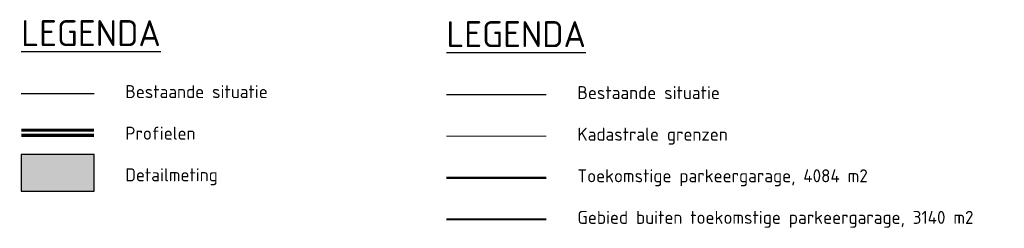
# Model space of a CAD drawing. Header units: metres. Extents: x 127892 to 128219, y 464603 to 464727.
# Tile 2 of 2: x 128124 to 128219, y 464685 to 464705. Entities that reach past the tile are written whole.
import ezdxf

# ---------------------------------------------------------------- set-up
doc = ezdxf.new("R2010")
doc.units = ezdxf.units.M
doc.layers.add('- Constructie', color=6, linetype='CONTINUOUS')
for name, color, linetype, lineweight in [('B-WE-KG-GRENS_PERCEEL-G', 150, 'KG-PERCEEL', 18), ('X-XX-AL-T25-500', 7, 'CONTINUOUS', 25), ('X-XX-AL-T50-500', 130, 'CONTINUOUS', 50), ('X-XX-AL-TEKENBLAD-S', 7, 'CONTINUOUS', 25)]:
    doc.layers.add(name, color=color, linetype=linetype, lineweight=lineweight)
doc.styles.add('NLCS-ISO-M500-T25', font='NLCS-ISO.ttf', dxfattribs={"height": 1.25})
doc.styles.add('NLCS-ISO-M500-T50', font='NLCS-ISO.ttf', dxfattribs={"height": 2.5})
doc.styles.get("Standard").update_dxf_attribs({"font": 'NLCS-ISO.ttf'})
doc.linetypes.add('KG-PERCEEL', pattern='A,5.5,-2,["P",Standard,S=1.8,R=0,X=-0.5,Y=-0.9],-2,5.5,-2,[5,NLCS.SHX,S=0.75,R=0,X=0,Y=0],-2', length=19)

msp = doc.modelspace()

# ---------------------------------------------------------------- hatches: boundary and pattern name
at = {"layer": 'X-XX-AL-TEKENBLAD-S', "true_color": 0xfefe01, "transparency": 33554534}
h = msp.add_hatch(color=2, dxfattribs=at)
h.dxf.hatch_style = 1
h.paths.add_polyline_path([(128124.198, 464688.72), (128131.198, 464688.72), (128131.198, 464692.22), (128124.198, 464692.22)])

# ---------------------------------------------------------------- linework, layer by layer
at = {"layer": '- Constructie', "color": 2, "transparency": 33554687, "const_width": 0.2}
msp.add_lwpolyline([(128165.08, 464689.988), (128174.675, 464689.988)], dxfattribs=at)
at = {"layer": '- Constructie', "color": 1, "transparency": 33554687, "const_width": 0.2, "flags": 128}
msp.add_lwpolyline([(128165.08, 464685.988), (128174.675, 464685.988)], dxfattribs=at)
at = {"layer": 'B-WE-KG-GRENS_PERCEEL-G', "transparency": 33554687, "flags": 128}
msp.add_lwpolyline([(128165.08, 464693.988), (128174.675, 464693.988)], dxfattribs=at)
at = {"layer": 'X-XX-AL-T25-500', "color": 253, "lineweight": -3, "transparency": 33554687}
for p, q in [((128131.198, 464698.083), (128124.198, 464698.083)), ((128174.675, 464697.988), (128165.08, 464697.988))]:
    msp.add_line(p, q, dxfattribs=at)
at = {"layer": 'X-XX-AL-T25-500', "lineweight": -3, "transparency": 33554687, "flags": 128}
msp.add_lwpolyline([(128124.198, 464688.72), (128131.198, 464688.72), (128131.198, 464692.22), (128124.198, 464692.22)], close=True, dxfattribs=at)
at = {"layer": 'X-XX-AL-TEKENBLAD-S', "color": 1, "transparency": 33554687, "const_width": 0.3, "flags": 128}
msp.add_lwpolyline([(128131.198, 464694.583), (128124.198, 464694.583)], dxfattribs=at)
at = {"layer": 'X-XX-AL-TEKENBLAD-S', "color": 5, "transparency": 33554687, "const_width": 0.3, "flags": 128}
msp.add_lwpolyline([(128131.198, 464694.083), (128124.198, 464694.083)], dxfattribs=at)

# ---------------------------------------------------------------- texts
at = {"layer": 'X-XX-AL-T25-500', "lineweight": -3, "transparency": 33554687, "style": 'NLCS-ISO-M500-T25'}
for s, p in [('Bestaande situatie', (128134.198, 464697.657)), ('Bestaande situatie', (128177.675, 464697.561)), ('Profielen', (128134.198, 464693.657)), ('Kadastrale grenzen', (128177.675, 464693.561)), ('Detailmeting', (128134.198, 464689.657)), ('Toekomstige parkeergarage, 4084 m2', (128177.675, 464689.561)), ('Gebied buiten toekomstige parkeergarage, 3140 m2', (128177.675, 464685.561))]:
    msp.add_text(s, height=1.25, dxfattribs=at).set_placement(p)
at = {"layer": 'X-XX-AL-T50-500', "lineweight": -3, "transparency": 33554687, "style": 'NLCS-ISO-M500-T50'}
for p in [(128124.198, 464702.657), (128165.08, 464702.561)]:
    msp.add_text('%%ULEGENDA', height=2.5, dxfattribs=at).set_placement(p)

doc.saveas('drawing.dxf')
